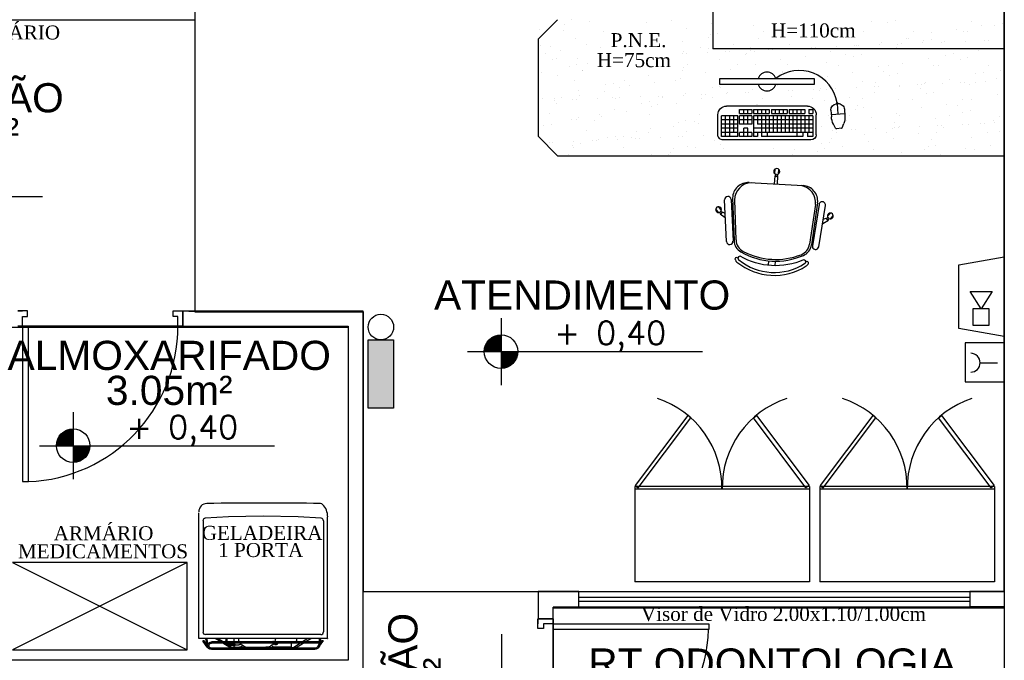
# Model space of a CAD drawing. Header units: millimetres. Extents: x 0 to 1189, y 0 to 841.
# Tile 15 of 58: x 340 to 442, y 523 to 589. Entities that reach past the tile are written whole.
import ezdxf
from ezdxf.enums import TextEntityAlignment as Align

# ---------------------------------------------------------------- set-up
doc = ezdxf.new("R2010")
doc.units = ezdxf.units.MM
doc.header["$LTSCALE"] = 8
doc.linetypes.add('DASHED', pattern=[0.75, 0.5, -0.25])
doc.linetypes.add('DASHED2', pattern=[9.525, 6.35, -3.175])
for name, color, linetype in [('- LAYOUT', 8, 'Continuous'), ('ARQ_ALV_ALT', 8, 'Continuous'), ('ARQ_ALV_DIV', 8, 'Continuous'), ('ARQ_ESQ_PEI', 8, 'Continuous'), ('ARQ_ESQ_POR', 8, 'Continuous'), ('ARQ_LAY_HID', 8, 'Continuous'), ('ARQ_LAY_MOB', 8, 'Continuous'), ('ARQ_PRJ_GER', 8, 'DASHED2'), ('ARQ_SMB_NIV', 8, 'Continuous'), ('ARQ_TXT_AMB', 8, 'Continuous'), ('ARQ_TXT_GER', 8, 'Continuous'), ('INC_EQUIPAMENTOS', 10, 'Continuous'), ('INC_SEGURANÇA', 1, 'Continuous')]:
    doc.layers.add(name, color=color, linetype=linetype)
doc.layers.add('- MOBILIÁRIO', color=8, linetype='Continuous', lineweight=25)
doc.layers.add('ARQ_DEL_AMB', color=8, linetype='Continuous', plot=False)
doc.styles.add('DUTCH', font='dutch.ttf', dxfattribs={"height": 0.16})
doc.styles.add('GRIFFE', font='simplex.shx')
doc.styles.add('Texto Cota', font='arial.ttf')

# ---------------------------------------------------------------- blocks, each defined once
blk = doc.blocks.new('Nivel Duplo')
for p, q in [((0, 0.144), (0, -0.144)), ((-0.144, 0), (0.144, 0)), ((0.072, 0), (0.864, 0))]:
    blk.add_line(p, q)
at = {"const_width": 0.024}
for points in [[(0, 0.06, 0.414214), (-0.06, 0, 0.414214)], [(0, -0.06, 0.414214), (0.06, 0, 0.414214)]]:
    blk.add_lwpolyline(points, format="xyb", dxfattribs=at)
blk.add_circle((0, 0), 0.072)
for points in [[(-0.0481, 0.0001), (0, 0), (-0.048, 0.0061), (-0.0001, 0.0477)], [(-0.0478, 0.0061), (-0.0002, 0.0476), (-0.0478, 0.01), (-0.0063, 0.0483)], [(-0.0478, 0.01), (-0.0063, 0.0483), (-0.0454, 0.017), (-0.0122, 0.047)], [(-0.0454, 0.017), (-0.0122, 0.047), (-0.0405, 0.0263), (-0.0214, 0.0434)], [(-0.0405, 0.0263), (-0.0214, 0.0434), (-0.0329, 0.0359), (-0.0237, 0.0423)], [(0.0481, -0.0001), (0, 0), (0.048, -0.0061), (0.0001, -0.0477)], [(0.0478, -0.0061), (0.0002, -0.0476), (0.0478, -0.01), (0.0063, -0.0483)], [(0.0478, -0.01), (0.0063, -0.0483), (0.0454, -0.017), (0.0122, -0.047)], [(0.0454, -0.017), (0.0122, -0.047), (0.0405, -0.0263), (0.0214, -0.0434)], [(0.0405, -0.0263), (0.0214, -0.0434), (0.0329, -0.0359), (0.0237, -0.0423)]]:
    blk.add_solid(points)
at = {"style": 'GRIFFE'}
blk.add_attdef('COTAREAL', text='', height=0.1, dxfattribs=at).set_placement((0.468, 0), align=Align.BOTTOM_CENTER)
blk.add_attdef('COTAPROJ', text='', height=0.1, dxfattribs=at).set_placement((0.468, -0.0329), align=Align.TOP_CENTER)
blk = doc.blocks.new('AREA')
at = {"style": 'Texto Cota'}
for tag, p in [('AREAS:COMODO', (0, 1.75)), ('AREAS:VALOR', (0, -1.25))]:
    blk.add_attdef(tag, text='', height=2.5, dxfattribs=at).set_placement(p, align=Align.MIDDLE_CENTER)
blk = doc.blocks.new('A$C4880017A')
at = {"layer": 'ARQ_LAY_MOB', "linetype": 'ByBlock'}
for p, q in [((49.93, 33.33), (34.12, 46.46)), ((51.38, 33.36), (34.53, 47.44)), ((15.02, 41.19), (13.36, 42.86)), ((46.22, 43.05), (49.52, 43.71)), ((47.91, 41.51), (49.39, 42.21)), ((49.39, 42.21), (49.41, 42.4)), ((49.51, 43.52), (49.52, 43.71)), ((50.47, 41.94), (52.8, 41.73)), ((50.64, 43.82), (52.96, 43.61)), ((12.54, 38.72), (10.88, 40.38)), ((51.64, 21.8), (31.94, 2.1)), ((20.38, 2.36), (6.3, 19.21)), ((20.38, 2.36), (6.3, 19.21)), ((20.41, 3.81), (7.28, 19.62)), ((20.41, 3.81), (7.28, 19.62)), ((41.26, 11.42), (44.26, 8.41)), ((42.32, 12.48), (45.32, 9.47)), ((10.68, 7.52), (10.03, 4.22)), ((12.23, 5.83), (11.53, 4.35)), ((44.4, 8.55), (44.26, 8.41)), ((44.9, 7.49), (46.55, 5.84)), ((45.32, 9.47), (45.19, 9.34)), ((46.23, 8.82), (47.88, 7.17)), ((9.92, 3.1), (10.12, 0.78)), ((10.22, 4.23), (10.03, 4.22)), ((11.53, 4.35), (11.34, 4.33)), ((11.8, 3.26), (12, 0.94))]:
    blk.add_line(p, q, dxfattribs=at)
blk.add_lwpolyline([(3.3, 27.37, -0.237888), (26.36, 50.44, 0.605717), (26.13, 52.19, 0.122717), (25.52, 52.25, 0.323529), (1.48, 28.21, 0.122717), (1.54, 27.61, 0.605717)], format="xyb", close=True, dxfattribs=at)
for points in [[(51.36, 34.49), (34.61, 48.09)], [(36.68, 50.63), (53.43, 37.03)], [(3.11, 17.06), (16.71, 0.31)], [(19.25, 2.37), (5.65, 19.12)]]:
    blk.add_lwpolyline(points, dxfattribs=at)
for centre in [(49.87, 42.92), (45.09, 8.65), (10.81, 3.87)]:
    blk.add_circle(centre, 0.5, dxfattribs=at)
for centre, radius, start, end in [((30.14, 23.6), 30.52, 99.1238, 170.8762), ((25.7, 51.02), 2.75, 70.1455, 98.4571), ((25.7, 51.02), 1.25, 70.1455, 98.1301), ((26.64, 52.82), 0.782, 254.8109, 90.3255), ((35.65, 49.36), 1.64, 50.9247, 230.9247), ((39.36, 14.38), 36.22, 108.6047, 161.3953), ((39.99, 13.75), 36.22, 110.7361, 159.2639), ((29.65, 41.07), 7, 50.2999, 110.7361), ((30.04, 42.07), 7, 50.1212, 108.6047), ((49.95, 42.92), 0.75, 126.8103, 223.1897), ((51.72, 42.78), 1.5, 187.5463, 163.3666), ((52.4, 35.76), 1.64, 230.9247, 50.9247), ((44.02, 26.71), 8.87, 320.5925, 48.2522), ((45.98, 27.46), 8, 315, 47.5692), ((2.72, 28.04), 2.75, 171.5429, 199.8545), ((0.92, 27.1), 0.782, 179.6745, 15.1891), ((11.67, 23.7), 7, 161.3953, 219.8788), ((12.67, 24.09), 7, 159.2639, 219.7001), ((4.38, 18.09), 1.64, 39.0753, 219.0753), ((45.15, 8.59), 0.75, 86.8103, 183.1897), ((46.39, 7.33), 1.5, 146.6334, 122.4537), ((10.96, 2.02), 1.5, 106.6334, 82.4537), ((10.82, 3.78), 0.75, 46.8103, 143.1897), ((17.98, 1.34), 1.64, 219.0753, 39.0753), ((26.28, 7.76), 8, 222.4308, 315), ((27.03, 9.71), 8.87, 221.7478, 309.4075)]:
    blk.add_arc(centre, radius, start, end, dxfattribs=at)
blk = doc.blocks.new('PC')
at = {"layer": 'ARQ_LAY_MOB', "ltscale": 1.2}
for p, q in [((-0.2701, 0.1579), (-0.2701, 0.1222)), ((0.2701, 0.1579), (-0.2701, 0.1579)), ((-0.2701, 0.1222), (0.2701, 0.1222)), ((0.2701, 0.1222), (0.2701, 0.1579))]:
    blk.add_line(p, q, dxfattribs=at)
at = {"layer": 'ARQ_LAY_MOB'}
for p, q in [((-0.4015, 0.0135), (-0.4058, -0.0465)), ((-0.4051, 0.0137), (-0.405, 0.0157)), ((-0.4051, 0.0137), (-0.4051, 0.0137)), ((-0.398, 0.0132), (-0.4051, 0.0137)), ((-0.4018, 0.0185), (-0.4006, 0.0184)), ((-0.398, 0.0132), (-0.3979, 0.0152)), ((-0.398, 0.0132), (-0.398, 0.0132)), ((-0.2312, 0), (0.2312, 0)), ((-0.4425, -0.0187), (-0.4452, -0.0574)), ((-0.3673, -0.0492), (-0.4443, -0.0438)), ((-0.3655, -0.0241), (-0.3682, -0.0628)), ((-0.2812, -0.1644), (-0.2812, -0.05)), ((-0.2387, -0.02), (-0.2612, -0.02)), ((-0.2612, -0.02), (-0.2612, -0.0437)), ((-0.2387, -0.0437), (-0.2612, -0.0437)), ((-0.2612, -0.0556), (0.0772, -0.0556)), ((-0.2612, -0.0556), (-0.2612, -0.1744)), ((-0.2387, -0.02), (-0.2387, -0.0437)), ((-0.2387, -0.0556), (-0.2387, -0.1506)), ((-0.1259, -0.02), (-0.2161, -0.02)), ((-0.2161, -0.02), (-0.2161, -0.0437)), ((-0.1259, -0.0437), (-0.2161, -0.0437)), ((-0.2161, -0.0556), (-0.2161, -0.1496)), ((-0.1935, -0.02), (-0.1935, -0.0437)), ((-0.1935, -0.0556), (-0.1935, -0.1506)), ((-0.171, -0.02), (-0.171, -0.0437)), ((-0.171, -0.0556), (-0.171, -0.1744)), ((-0.1484, -0.02), (-0.1484, -0.0437)), ((-0.1484, -0.0556), (-0.1484, -0.1506)), ((-0.1259, -0.02), (-0.1259, -0.0437)), ((-0.1259, -0.0556), (-0.1259, -0.1506)), ((-0.115, -0.02), (-0.115, -0.0437)), ((-0.0248, -0.02), (-0.115, -0.02)), ((-0.0248, -0.0437), (-0.115, -0.0437)), ((-0.1033, -0.0556), (-0.1033, -0.1506)), ((-0.0924, -0.02), (-0.0924, -0.0437)), ((-0.0807, -0.0556), (-0.0807, -0.1506)), ((-0.0699, -0.02), (-0.0699, -0.0437)), ((-0.0582, -0.0556), (-0.0582, -0.1506)), ((-0.0473, -0.02), (-0.0473, -0.0437)), ((-0.0356, -0.0556), (-0.0356, -0.1506)), ((-0.0248, -0.02), (-0.0248, -0.0437)), ((0.0772, -0.02), (-0.0131, -0.02)), ((-0.0131, -0.02), (-0.0131, -0.0437)), ((0.0772, -0.0437), (-0.0131, -0.0437)), ((-0.0131, -0.0556), (-0.0131, -0.1506)), ((0.0095, -0.02), (0.0095, -0.0437)), ((0.0095, -0.0556), (0.0095, -0.1506)), ((0.0321, -0.02), (0.0321, -0.0437)), ((0.0321, -0.0556), (0.0321, -0.1744)), ((0.0546, -0.02), (0.0546, -0.0437)), ((0.0546, -0.0556), (0.0546, -0.1031)), ((0.0772, -0.02), (0.0772, -0.0437)), ((0.0772, -0.0556), (0.0772, -0.1744)), ((0.1573, -0.02), (0.0861, -0.02)), ((0.0861, -0.02), (0.0861, -0.0437)), ((0.1573, -0.0437), (0.0861, -0.0437)), ((0.0861, -0.0556), (0.1573, -0.0556)), ((0.0861, -0.0556), (0.0861, -0.1031)), ((0.1098, -0.0437), (0.1098, -0.02)), ((0.1098, -0.1031), (0.1098, -0.0556)), ((0.1336, -0.0437), (0.1336, -0.02)), ((0.1336, -0.1031), (0.1336, -0.0556)), ((0.1573, -0.0437), (0.1573, -0.02)), ((0.1573, -0.1031), (0.1573, -0.0556)), ((0.1662, -0.1744), (0.1662, -0.0556)), ((0.1662, -0.0556), (0.2612, -0.0556)), ((0.19, -0.1506), (0.19, -0.0556)), ((0.2137, -0.1744), (0.2137, -0.0556)), ((0.2375, -0.1744), (0.2375, -0.0556)), ((0.2612, -0.1744), (0.2612, -0.0556)), ((0.2812, -0.1644), (0.2812, -0.05)), ((-0.43, -0.1241), (-0.4393, -0.0991)), ((-0.3926, -0.1267), (-0.38, -0.1033)), ((-0.2612, -0.0794), (0.0772, -0.0794)), ((-0.2612, -0.1031), (0.0546, -0.1031)), ((0.0861, -0.0794), (0.1573, -0.0794)), ((0.0861, -0.1031), (0.1573, -0.1031)), ((0.1662, -0.0794), (0.2612, -0.0794)), ((0.1662, -0.1031), (0.2612, -0.1031)), ((-0.4258, -0.1276), (-0.3974, -0.1296)), ((-0.2612, -0.1269), (0.0772, -0.1269)), ((-0.2612, -0.1506), (0.0772, -0.1506)), ((-0.2321, -0.1506), (-0.2321, -0.1744)), ((-0.2054, -0.1506), (-0.2054, -0.1744)), ((0, -0.1506), (0, -0.1744)), ((0.0546, -0.1506), (0.0546, -0.1744)), ((0.0861, -0.1506), (0.1573, -0.1506)), ((0.0861, -0.1506), (0.0861, -0.1744)), ((0.1098, -0.1744), (0.1098, -0.1269)), ((0.1098, -0.1269), (0.1336, -0.1269)), ((0.1336, -0.1744), (0.1336, -0.1269)), ((0.1573, -0.1744), (0.1573, -0.1506)), ((0.1662, -0.1269), (0.2612, -0.1269)), ((0.1662, -0.1506), (0.2612, -0.1506)), ((-0.2612, -0.1744), (-0.2321, -0.1744)), ((-0.2512, -0.1944), (0.2512, -0.1944)), ((-0.2054, -0.1744), (0, -0.1744)), ((0, -0.1744), (0.0321, -0.1744)), ((0.0546, -0.1744), (0.0772, -0.1744)), ((0.0861, -0.1744), (0.1573, -0.1744)), ((0.1662, -0.1744), (0.2612, -0.1744))]:
    blk.add_line(p, q, dxfattribs=at)
for centre, radius, start, end in [((-0.4076, -0.0212), 0.035, 85.9686, 175.9686), ((-0.402, 0.0155), 0.003, 85.9686, 175.9686), ((-0.4008, 0.0154), 0.003, 355.9686, 85.9686), ((-0.4004, -0.0217), 0.035, 355.9686, 85.9686), ((-0.2312, -0.05), 0.05, 90, 180), ((0.2312, -0.05), 0.05, 0, 90), ((-0.3455, -0.0644), 0.1, 175.9686, 200.3061), ((-0.468, -0.0558), 0.1, 331.631, 355.9686), ((-0.2512, -0.1644), 0.03, 180, 270), ((0.2512, -0.1644), 0.03, 270, 0)]:
    blk.add_arc(centre, radius, start, end, dxfattribs=at)
at = {"layer": 'ARQ_LAY_MOB', "extrusion": (1.28844e-12, 1.5134e-09, -1)}
blk.add_ellipse((-0.1843, -0.0154), major_axis=(-0.1548, 0.1548), ratio=1, start_param=5.652686, end_param=7.726711, dxfattribs=at)
at = {"layer": 'ARQ_LAY_MOB', "ltscale": 1.2, "extrusion": (1.28833e-12, 1.5134e-09, -1)}
for start_param, end_param in [(5.837352, 8.29981), (2.69576, 5.158217)]:
    blk.add_ellipse((0, 0.14), major_axis=(-0.0378, 0.0378), ratio=1, start_param=start_param, end_param=end_param, dxfattribs=at)
at = {"layer": 'ARQ_LAY_MOB', "extrusion": (1.28458e-12, 1.5134e-09, -1)}
for centre, start_param, end_param in [((-0.4254, -0.1229), 2.426556, 3.676516), ((-0.397, -0.1249), 1.176597, 2.426556)]:
    blk.add_ellipse(centre, major_axis=(0.00336, 0.00336), ratio=1, start_param=start_param, end_param=end_param, dxfattribs=at)
blk = doc.blocks.new('BOTOEIRA')
at = {"layer": 'INC_EQUIPAMENTOS'}
blk.add_line((0.0981, 0.1241), (0.0981, 0.0354), dxfattribs=at)
blk.add_lwpolyline([(0, 0), (0.2007, 0), (0.2007, 0.2007), (0, 0.2007)], close=True, dxfattribs=at)
blk.add_arc((0.0981, 0.1728), 0.0487, 180, 0, dxfattribs=at)
blk = doc.blocks.new('ILUMINAÇÃO DE EMERGÊNCIA')
at = {"layer": 'INC_EQUIPAMENTOS'}
blk.add_hatch(color=256, dxfattribs=at).paths.add_polyline_path([(0, 0), (0, 0.1316), (0.351, 0.1316), (0.351, 0)])
blk.add_lwpolyline([(0, 0.1316), (0.351, 0.1316), (0.351, 0), (0, 0)], close=True, dxfattribs=at)
blk.add_circle((0.4168, 0.0658), 0.0658, dxfattribs=at)

msp = doc.modelspace()

# ---------------------------------------------------------------- linework, layer by layer
at = {"layer": '- LAYOUT', "linetype": 'Continuous'}
for p, q in [((396.48, 588.46), (396.48, 588.46)), ((397.18, 588.89), (397.18, 588.89)), ((399.05, 588.76), (399.05, 588.76)), ((404.94, 588.64), (404.94, 588.64)), ((407.49, 588.84), (407.49, 588.84)), ((411.66, 588.48), (411.66, 588.48)), ((415.95, 588.33), (415.95, 588.33)), ((428.12, 588.74), (428.12, 588.74)), ((429.77, 588.65), (429.77, 588.65)), ((430.56, 588.82), (430.56, 588.82)), ((438.44, 588.69), (438.44, 588.69)), ((439.46, 588.34), (439.46, 588.34)), ((440.79, 588.34), (440.79, 588.34)), ((441.57, 588.51), (441.57, 588.51)), ((393.88, 587.87), (393.88, 587.87)), ((396.38, 587.85), (396.38, 587.85)), ((400.49, 587.65), (400.49, 587.65)), ((409.07, 588.01), (409.07, 588.01)), ((411.33, 587.09), (411.33, 587.09)), ((411.5, 587.34), (411.5, 587.34)), ((411.84, 587.76), (411.84, 587.76)), ((412.28, 587.52), (412.28, 587.52)), ((417.01, 587.75), (417.01, 587.75)), ((427.33, 587.7), (427.33, 587.7)), ((432.47, 587.66), (432.47, 587.66)), ((434.3, 587.57), (434.3, 587.57)), ((436.87, 587.88), (436.87, 587.88)), ((437.64, 587.65), (437.64, 587.65)), ((437.97, 587.71), (437.97, 587.71)), ((394.01, 586.22), (394.01, 586.22)), ((395.05, 586.11), (395.05, 586.11)), ((397.68, 587.03), (397.68, 587.03)), ((398.74, 586.35), (398.74, 586.35)), ((400.22, 586.1), (400.22, 586.1)), ((408.69, 586.72), (408.69, 586.72)), ((413.91, 586.37), (413.91, 586.37)), ((416.52, 586.96), (416.52, 586.96)), ((419.7, 586.41), (419.7, 586.41)), ((424.51, 586.13), (424.51, 586.13)), ((426.39, 586.21), (426.39, 586.21)), ((426.53, 586.21), (426.53, 586.21)), ((426.79, 586.23), (426.79, 586.23)), ((428.95, 586.32), (428.95, 586.32)), ((429.1, 586.52), (429.1, 586.52)), ((430.71, 586.1), (430.71, 586.1)), ((430.84, 586.41), (430.84, 586.41)), ((431.24, 586.42), (431.24, 586.42)), ((431.69, 586.98), (431.69, 586.98)), ((431.96, 586.99), (431.96, 586.99)), ((433.39, 586.52), (433.39, 586.52)), ((433.52, 586.73), (433.52, 586.73)), ((434.3, 586.9), (434.3, 586.9)), ((435.28, 586.6), (435.28, 586.6)), ((435.68, 586.62), (435.68, 586.62)), ((437.84, 586.71), (437.84, 586.71)), ((439.72, 586.8), (439.72, 586.8)), ((440.12, 586.81), (440.12, 586.81)), ((441.71, 586.24), (441.71, 586.24)), ((394.54, 585.45), (394.54, 585.45)), ((396.13, 585.76), (396.13, 585.76)), ((408.62, 585.44), (408.62, 585.44)), ((408.75, 585.6), (408.75, 585.6)), ((409.02, 585.45), (409.02, 585.45)), ((410.53, 586.05), (410.53, 586.05)), ((411.18, 585.55), (411.18, 585.55)), ((411.32, 585.91), (411.32, 585.91)), ((413.06, 585.63), (413.06, 585.63)), ((413.46, 585.65), (413.46, 585.65)), ((415.17, 585.34), (415.17, 585.34)), ((415.25, 585.42), (415.25, 585.42)), ((415.62, 585.74), (415.62, 585.74)), ((415.68, 586.01), (415.68, 586.01)), ((416.03, 585.6), (416.03, 585.6)), ((417.51, 585.83), (417.51, 585.83)), ((417.91, 585.84), (417.91, 585.84)), ((420.06, 585.94), (420.06, 585.94)), ((420.85, 586), (420.85, 586)), ((421.34, 585.16), (421.34, 585.16)), ((421.95, 586.02), (421.95, 586.02)), ((422.35, 586.04), (422.35, 586.04)), ((423.93, 585.63), (423.93, 585.63)), ((425.48, 585.29), (425.48, 585.29)), ((425.99, 585.96), (425.99, 585.96)), ((426.26, 585.12), (426.26, 585.12)), ((427.04, 585.29), (427.04, 585.29)), ((431.16, 585.95), (431.16, 585.95)), ((435.79, 585.24), (435.79, 585.24)), ((436.31, 585.91), (436.31, 585.91)), ((436.55, 585.46), (436.55, 585.46)), ((439.12, 585.77), (439.12, 585.77)), ((441.48, 585.9), (441.48, 585.9)), ((441.72, 585.79), (441.72, 585.79)), ((395.29, 584.86), (395.29, 584.86)), ((395.69, 584.87), (395.69, 584.87)), ((396.97, 584.12), (396.97, 584.12)), ((397.75, 584.3), (397.75, 584.3)), ((397.84, 584.97), (397.84, 584.97)), ((398.88, 584.37), (398.88, 584.37)), ((409.2, 584.31), (409.2, 584.31)), ((412.44, 584.8), (412.44, 584.8)), ((414.37, 584.3), (414.37, 584.3)), ((416.16, 584.27), (416.16, 584.27)), ((418.77, 584.85), (418.77, 584.85)), ((419.51, 584.26), (419.51, 584.26)), ((423.45, 584.49), (423.45, 584.49)), ((424.68, 584.25), (424.68, 584.25)), ((428.79, 584.1), (428.79, 584.1)), ((429.83, 584.21), (429.83, 584.21)), ((431.35, 584.41), (431.35, 584.41)), ((433.94, 584.88), (433.94, 584.88)), ((434.46, 584.18), (434.46, 584.18)), ((435, 584.2), (435, 584.2)), ((437.27, 584.81), (437.27, 584.81)), ((438.05, 584.98), (438.05, 584.98)), ((440.14, 584.16), (440.14, 584.16)), ((394.16, 583.5), (394.16, 583.5)), ((395.79, 583.19), (395.79, 583.19)), ((398.37, 583.7), (398.37, 583.7)), ((398.38, 583.65), (398.38, 583.65)), ((405.17, 583.19), (405.17, 583.19)), ((408.69, 583.65), (408.69, 583.65)), ((408.76, 583.99), (408.76, 583.99)), ((411, 583.49), (411, 583.49)), ((413.57, 583.8), (413.57, 583.8)), ((418.99, 583.51), (418.99, 583.51)), ((419, 583.6), (419, 583.6)), ((419.78, 583.68), (419.78, 583.68)), ((423.59, 583.05), (423.59, 583.05)), ((426.18, 583.52), (426.18, 583.52)), ((429.31, 583.54), (429.31, 583.54)), ((430, 583.2), (430, 583.2)), ((430.79, 583.37), (430.79, 583.37)), ((438.8, 583.36), (438.8, 583.36)), ((439.63, 583.49), (439.63, 583.49)), ((441.37, 583.66), (441.37, 583.66)), ((397.57, 582.66), (397.57, 582.66)), ((400.72, 582.2), (400.72, 582.2)), ((401.5, 582.38), (401.5, 582.38)), ((402.72, 582.62), (402.72, 582.62)), ((403.24, 582.13), (403.24, 582.13)), ((405.81, 582.44), (405.81, 582.44)), ((407.89, 582.61), (407.89, 582.61)), ((408.4, 582.91), (408.4, 582.91)), ((412.51, 582.07), (412.51, 582.07)), ((416.18, 582.88), (416.18, 582.88)), ((418.41, 582.16), (418.41, 582.16)), ((423.35, 582.51), (423.35, 582.51)), ((427.19, 582.57), (427.19, 582.57)), ((428.43, 582.01), (428.43, 582.01)), ((428.52, 582.5), (428.52, 582.5)), ((428.83, 582.03), (428.83, 582.03)), ((430.99, 582.12), (430.99, 582.12)), ((432.87, 582.21), (432.87, 582.21)), ((433.27, 582.22), (433.27, 582.22)), ((433.61, 582.3), (433.61, 582.3)), ((433.66, 582.46), (433.66, 582.46)), ((435.43, 582.32), (435.43, 582.32)), ((436.2, 582.77), (436.2, 582.77)), ((437.32, 582.4), (437.32, 582.4)), ((437.72, 582.42), (437.72, 582.42)), ((438.2, 582.26), (438.2, 582.26)), ((438.83, 582.45), (438.83, 582.45)), ((439.87, 582.51), (439.87, 582.51)), ((441.02, 582.89), (441.02, 582.89)), ((441.76, 582.6), (441.76, 582.6)), ((397.91, 581.58), (397.91, 581.58)), ((398.04, 581.08), (398.04, 581.08)), ((400.63, 581.55), (400.63, 581.55)), ((402.21, 581.95), (402.21, 581.95)), ((406.21, 581.04), (406.21, 581.04)), ((406.61, 581.06), (406.61, 581.06)), ((408.77, 581.15), (408.77, 581.15)), ((408.92, 581.27), (408.92, 581.27)), ((410.65, 581.24), (410.65, 581.24)), ((411.05, 581.25), (411.05, 581.25)), ((411.73, 581.89), (411.73, 581.89)), ((412.52, 581.9), (412.52, 581.9)), ((413.21, 581.35), (413.21, 581.35)), ((413.25, 581.39), (413.25, 581.39)), ((415.1, 581.43), (415.1, 581.43)), ((415.5, 581.45), (415.5, 581.45)), ((415.82, 581.69), (415.82, 581.69)), ((417.66, 581.54), (417.66, 581.54)), ((419.54, 581.63), (419.54, 581.63)), ((419.94, 581.64), (419.94, 581.64)), ((422.1, 581.74), (422.1, 581.74)), ((422.74, 581.59), (422.74, 581.59)), ((422.84, 581.85), (422.84, 581.85)), ((423.52, 581.76), (423.52, 581.76)), ((423.99, 581.82), (423.99, 581.82)), ((424.38, 581.84), (424.38, 581.84)), ((426.54, 581.93), (426.54, 581.93)), ((428.43, 581.41), (428.43, 581.41)), ((431.04, 582), (431.04, 582)), ((433.15, 581.8), (433.15, 581.8)), ((433.75, 581.28), (433.75, 581.28)), ((434.53, 581.45), (434.53, 581.45)), ((441.05, 581.25), (441.05, 581.25)), ((394.24, 580.77), (394.24, 580.77)), ((395.44, 580.57), (395.44, 580.57)), ((395.47, 580.77), (395.47, 580.77)), ((395.73, 580.25), (395.73, 580.25)), ((396.24, 580.92), (396.24, 580.92)), ((397.32, 580.66), (397.32, 580.66)), ((397.72, 580.67), (397.72, 580.67)), ((399.88, 580.77), (399.88, 580.77)), ((401.41, 580.91), (401.41, 580.91)), ((401.77, 580.85), (401.77, 580.85)), ((402.17, 580.87), (402.17, 580.87)), ((404.32, 580.96), (404.32, 580.96)), ((404.47, 580.28), (404.47, 580.28)), ((405.25, 580.46), (405.25, 580.46)), ((405.49, 580.03), (405.49, 580.03)), ((406.04, 580.2), (406.04, 580.2)), ((406.55, 580.87), (406.55, 580.87)), ((408.06, 580.33), (408.06, 580.33)), ((410.65, 580.8), (410.65, 580.8)), ((411.72, 580.86), (411.72, 580.86)), ((416.26, 580.15), (416.26, 580.15)), ((416.36, 580.15), (416.36, 580.15)), ((416.87, 580.82), (416.87, 580.82)), ((419.93, 580.96), (419.93, 580.96)), ((420.66, 580.05), (420.66, 580.05)), ((422.04, 580.81), (422.04, 580.81)), ((423.27, 580.64), (423.27, 580.64)), ((425.84, 580.94), (425.84, 580.94)), ((426.67, 580.1), (426.67, 580.1)), ((427.18, 580.76), (427.18, 580.76)), ((430.94, 580.65), (430.94, 580.65)), ((432.35, 580.75), (432.35, 580.75)), ((435.86, 580.19), (435.86, 580.19)), ((436.98, 580.05), (436.98, 580.05)), ((437.5, 580.71), (437.5, 580.71)), ((438.45, 580.66), (438.45, 580.66)), ((394.93, 579.21), (394.93, 579.21)), ((400.07, 579.17), (400.07, 579.17)), ((400.29, 578.97), (400.29, 578.97)), ((401.66, 579.66), (401.66, 579.66)), ((402.88, 579.44), (402.88, 579.44)), ((405.24, 579.16), (405.24, 579.16)), ((410.39, 579.12), (410.39, 579.12)), ((415.51, 579.28), (415.51, 579.28)), ((418.07, 579.58), (418.07, 579.58)), ((423.68, 579.04), (423.68, 579.04)), ((425.87, 579.06), (425.87, 579.06)), ((426.49, 579.67), (426.49, 579.67)), ((427.27, 579.84), (427.27, 579.84)), ((430.68, 579.3), (430.68, 579.3)), ((431.02, 579.02), (431.02, 579.02)), ((433.29, 579.89), (433.29, 579.89)), ((436.19, 579.01), (436.19, 579.01)), ((437.5, 579.36), (437.5, 579.36)), ((438.28, 579.53), (438.28, 579.53)), ((441.33, 578.96), (441.33, 578.96)), ((394.39, 578.05), (394.39, 578.05)), ((395.12, 578.08), (395.12, 578.08)), ((397.2, 578.67), (397.2, 578.67)), ((397.72, 578.67), (397.72, 578.67)), ((397.98, 578.85), (397.98, 578.85)), ((399.56, 578.5), (399.56, 578.5)), ((408.21, 578.37), (408.21, 578.37)), ((408.99, 578.54), (408.99, 578.54)), ((409.88, 578.45), (409.88, 578.45)), ((410.31, 578.22), (410.31, 578.22)), ((419.22, 578.06), (419.22, 578.06)), ((420.01, 578.23), (420.01, 578.23)), ((420.19, 578.4), (420.19, 578.4)), ((425.52, 578.53), (425.52, 578.53)), ((428.09, 578.83), (428.09, 578.83)), ((430.51, 578.35), (430.51, 578.35)), ((434.69, 578.73), (434.69, 578.73)), ((434.91, 578.01), (434.91, 578.01)), ((435.31, 578.02), (435.31, 578.02)), ((437.47, 578.12), (437.47, 578.12)), ((438.11, 578.08), (438.11, 578.08)), ((439.35, 578.2), (439.35, 578.2)), ((439.75, 578.22), (439.75, 578.22)), ((440.7, 578.55), (440.7, 578.55)), ((440.82, 578.3), (440.82, 578.3)), ((398.76, 577.46), (398.76, 577.46)), ((403.91, 577.42), (403.91, 577.42)), ((405.13, 577.33), (405.13, 577.33)), ((405.4, 577.74), (405.4, 577.74)), ((407.74, 577.92), (407.74, 577.92)), ((409.08, 577.41), (409.08, 577.41)), ((410.8, 576.95), (410.8, 576.95)), ((422.92, 577.94), (422.92, 577.94)), ((424.13, 577.54), (424.13, 577.54)), ((424.54, 577.32), (424.54, 577.32)), ((426.02, 577.62), (426.02, 577.62)), ((426.42, 577.64), (426.42, 577.64)), ((427.42, 577.12), (427.42, 577.12)), ((428.58, 577.73), (428.58, 577.73)), ((429.71, 577.31), (429.71, 577.31)), ((430.23, 577.75), (430.23, 577.75)), ((430.46, 577.81), (430.46, 577.81)), ((430.86, 577.83), (430.86, 577.83)), ((431.02, 577.92), (431.02, 577.92)), ((432.93, 577.19), (432.93, 577.19)), ((433.02, 577.92), (433.02, 577.92)), ((434.85, 577.27), (434.85, 577.27)), ((435.54, 577.78), (435.54, 577.78)), ((440.02, 577.26), (440.02, 577.26)), ((441.25, 577.44), (441.25, 577.44)), ((394.91, 576.26), (394.91, 576.26)), ((395.31, 576.28), (395.31, 576.28)), ((397.37, 575.97), (397.37, 575.97)), ((397.47, 576.37), (397.47, 576.37)), ((398.14, 576.13), (398.14, 576.13)), ((399.36, 576.46), (399.36, 576.46)), ((399.76, 576.47), (399.76, 576.47)), ((399.97, 576.56), (399.97, 576.56)), ((400.95, 576.76), (400.95, 576.76)), ((401.73, 576.93), (401.73, 576.93)), ((401.92, 576.57), (401.92, 576.57)), ((402.54, 576.86), (402.54, 576.86)), ((403.4, 576.75), (403.4, 576.75)), ((403.8, 576.65), (403.8, 576.65)), ((404.2, 576.67), (404.2, 576.67)), ((406.36, 576.76), (406.36, 576.76)), ((408.25, 576.84), (408.25, 576.84)), ((408.65, 576.86), (408.65, 576.86)), ((411.96, 576.45), (411.96, 576.45)), ((412.56, 576.11), (412.56, 576.11)), ((422.97, 576.14), (422.97, 576.14)), ((423.75, 576.31), (423.75, 576.31)), ((424.03, 576.65), (424.03, 576.65)), ((427.77, 576.42), (427.77, 576.42)), ((430.34, 576.72), (430.34, 576.72)), ((434.34, 576.6), (434.34, 576.6)), ((434.76, 576), (434.76, 576)), ((438.43, 576.81), (438.43, 576.81)), ((440.36, 575.97), (440.36, 575.97)), ((396.92, 575.06), (396.92, 575.06)), ((397.43, 575.72), (397.43, 575.72)), ((402.6, 575.71), (402.6, 575.71)), ((405.48, 575.01), (405.48, 575.01)), ((407.23, 575.01), (407.23, 575.01)), ((407.39, 575.22), (407.39, 575.22)), ((407.74, 575.67), (407.74, 575.67)), ((409.15, 575.82), (409.15, 575.82)), ((409.99, 575.81), (409.99, 575.81)), ((412.91, 575.66), (412.91, 575.66)), ((417.55, 574.95), (417.55, 574.95)), ((418.06, 575.62), (418.06, 575.62)), ((420.01, 575.06), (420.01, 575.06)), ((420.16, 575.51), (420.16, 575.51)), ((422.58, 575.36), (422.58, 575.36)), ((423.23, 575.61), (423.23, 575.61)), ((425.17, 575.83), (425.17, 575.83)), ((428.37, 575.57), (428.37, 575.57)), ((431.17, 575.2), (431.17, 575.2)), ((433.54, 575.56), (433.54, 575.56)), ((433.98, 575.83), (433.98, 575.83)), ((435.18, 575.08), (435.18, 575.08)), ((437.79, 575.67), (437.79, 575.67)), ((438.69, 575.52), (438.69, 575.52))]:
    msp.add_line(p, q, dxfattribs=at)
at = {"layer": '- LAYOUT'}
for p, q in [((339.65, 533.04), (357.65, 524.04)), ((357.65, 533.04), (339.65, 524.04)), ((357.65, 533.04), (339.65, 533.04)), ((357.65, 524.04), (357.65, 533.04)), ((339.65, 524.04), (357.65, 524.04))]:
    msp.add_line(p, q, dxfattribs=at)
at = {"layer": 'ARQ_ALV_ALT'}
msp.add_line((441.79, 682.15), (441.79, 481.23), dxfattribs=at)
at = {"layer": 'ARQ_ALV_DIV'}
for p, q in [((358.06, 558.91), (357.2, 558.91)), ((357.2, 557.36), (357.2, 558.91)), ((375.77, 558.91), (358.06, 558.91)), ((375.77, 509.88), (375.77, 558.91)), ((357.2, 557.36), (374.21, 557.36)), ((374.21, 557.36), (374.21, 522.99)), ((397.98, 530.05), (393.78, 530.05)), ((393.78, 530.05), (393.78, 527.23)), ((397.98, 528.46), (397.98, 530.06)), ((441.79, 530.06), (438.23, 530.06)), ((438.23, 530.06), (438.23, 528.46)), ((397.98, 528.45), (395.33, 528.45)), ((395.33, 527.23), (395.33, 528.45)), ((441.79, 528.46), (438.23, 528.46)), ((395.33, 527.23), (393.78, 527.23)), ((374.21, 522.99), (338.65, 522.99))]:
    msp.add_line(p, q, dxfattribs=at)
at = {"layer": 'ARQ_DEL_AMB'}
for p, q in [((441.79, 530.06), (441.79, 682.15)), ((358.45, 600.47), (358.45, 558.83)), ((301.03, 588.91), (358.45, 588.91)), ((358.45, 588.91), (358.45, 558.83)), ((358.45, 558.83), (357.2, 558.91)), ((357.2, 558.91), (357.2, 557.36)), ((358.45, 558.83), (375.77, 558.83)), ((375.77, 558.83), (375.77, 558.83)), ((375.77, 558.83), (375.77, 530.05)), ((338.65, 557.27), (374.21, 557.27)), ((357.2, 557.36), (340.2, 557.36)), ((374.21, 557.27), (374.21, 522.99)), ((375.74, 478.32), (375.77, 530.05)), ((375.77, 530.05), (395.79, 530.06)), ((375.77, 530.05), (393.78, 530.05)), ((393.78, 530.05), (393.78, 527.23)), ((395.79, 530.06), (441.79, 530.06)), ((395.33, 528.37), (441.79, 528.38)), ((395.33, 507.01), (395.33, 528.37)), ((441.79, 528.38), (441.79, 481.15)), ((393.78, 527.23), (395.33, 527.23)), ((395.33, 527.23), (395.33, 510.23)), ((374.21, 522.99), (338.65, 522.99))]:
    msp.add_line(p, q, dxfattribs=at)
at = {"layer": 'ARQ_ESQ_PEI'}
for p, q in [((397.98, 530.06), (438.23, 530.06)), ((397.98, 529.46), (438.23, 529.46)), ((397.98, 529.06), (438.23, 529.06)), ((397.98, 528.46), (438.23, 528.46))]:
    msp.add_line(p, q, dxfattribs=at)
at = {"layer": 'ARQ_ESQ_POR'}
for p, q in [((340.2, 558.96), (340.7, 558.96)), ((341.2, 558.96), (340.2, 558.96)), ((341.2, 558.36), (341.2, 558.96)), ((356.2, 558.36), (356.2, 558.96)), ((356.2, 558.96), (357.2, 558.96)), ((357.2, 557.36), (357.2, 558.96)), ((357.2, 558.96), (357.2, 557.36)), ((340.7, 557.36), (340.7, 558.36)), ((340.7, 558.36), (341.2, 558.36)), ((356.7, 558.36), (356.2, 558.36)), ((356.7, 557.36), (356.7, 558.36)), ((340.2, 557.36), (340.7, 557.36)), ((340.7, 557.36), (340.7, 541.36)), ((341.3, 557.36), (340.7, 557.36)), ((341.3, 541.36), (341.3, 557.36)), ((357.2, 557.36), (356.7, 557.36)), ((340.7, 541.36), (341.3, 541.36)), ((395.35, 527.23), (393.75, 527.23)), ((393.75, 527.23), (393.75, 526.73)), ((393.75, 526.23), (393.75, 527.23)), ((393.75, 527.23), (395.35, 527.23)), ((395.35, 526.73), (394.35, 526.73)), ((394.35, 526.73), (394.35, 526.23)), ((395.35, 527.23), (395.35, 526.73)), ((395.35, 526.73), (411.35, 526.73)), ((395.35, 526.13), (395.35, 526.73)), ((411.35, 526.73), (411.35, 526.13)), ((394.35, 526.23), (393.75, 526.23)), ((411.35, 526.13), (395.35, 526.13))]:
    msp.add_line(p, q, dxfattribs=at)
at = {"layer": 'ARQ_LAY_HID'}
for p, q in [((411.79, 591.91), (411.79, 585.91)), ((393.79, 586.91), (395.79, 588.91)), ((393.79, 586.91), (393.79, 576.91)), ((441.79, 585.91), (411.79, 585.91)), ((393.79, 576.91), (395.79, 574.91)), ((395.79, 574.91), (441.79, 574.91))]:
    msp.add_line(p, q, dxfattribs=at)
at = {"layer": 'ARQ_LAY_MOB', "ltscale": 10}
for p, q in [((403.73, 540.86), (403.73, 531.06)), ((421.73, 540.86), (403.73, 540.86)), ((421.73, 540.58), (403.73, 540.58)), ((421.73, 540.86), (421.73, 531.06)), ((421.73, 540.86), (421.73, 531.06)), ((422.79, 540.86), (422.79, 531.06)), ((440.79, 540.86), (422.79, 540.86)), ((440.79, 540.58), (422.79, 540.58)), ((440.79, 540.86), (440.79, 531.06)), ((440.79, 540.86), (440.79, 531.06)), ((421.73, 531.06), (403.73, 531.06)), ((440.79, 531.06), (422.79, 531.06))]:
    msp.add_line(p, q, dxfattribs=at)
at = {"layer": 'ARQ_LAY_MOB'}
for p, q in [((358.85, 538.11), (358.85, 538.15)), ((358.85, 538.11), (358.85, 538.12)), ((358.85, 537.46), (358.85, 538.11)), ((358.85, 538.11), (358.85, 538.11)), ((361.9, 537.74), (359.51, 537.59)), ((365.48, 537.8), (361.9, 537.74)), ((369.07, 537.74), (365.48, 537.8)), ((371.45, 537.59), (369.07, 537.74)), ((372.11, 537.46), (372.11, 537.73)), ((372.11, 525.26), (372.11, 537.46)), ((359.28, 537.34), (359.28, 537.33)), ((359.28, 537.33), (359.28, 537.33)), ((359.76, 524.48), (359.76, 524.46)), ((360.14, 524.85), (360.16, 524.86)), ((361.74, 524.98), (361.74, 524.89)), ((361.74, 524.89), (361.75, 524.86)), ((366.7, 524.67), (366.6, 524.7)), ((366.72, 525.12), (366.71, 525.1)), ((366.73, 525.14), (366.72, 525.12)), ((366.74, 525.22), (366.73, 525.17)), ((366.73, 525.19), (366.73, 525.19)), ((366.73, 525.17), (366.73, 525.14)), ((371.13, 524.22), (371.07, 524.17)), ((371.18, 524.27), (371.13, 524.22)), ((371.23, 524.32), (371.18, 524.27)), ((371.28, 524.42), (371.23, 524.32)), ((371.27, 524.39), (371.27, 524.39)), ((371.28, 524.42), (371.63, 524.92)), ((370.86, 524.1), (370.78, 524.1)), ((370.93, 524.12), (370.86, 524.1)), ((371, 524.14), (370.93, 524.12)), ((371.07, 524.17), (371, 524.14))]:
    msp.add_line(p, q, dxfattribs=at)
for points in [[(409.19, 548.17), (403.77, 540.98), (404.09, 540.74), (409.51, 547.93)], [(416.27, 548.17), (421.69, 540.98), (421.37, 540.74), (415.95, 547.93)], [(428.25, 548.17), (422.84, 540.98), (423.15, 540.74), (428.57, 547.93)], [(435.34, 548.17), (440.75, 540.98), (440.44, 540.74), (435.02, 547.93)]]:
    msp.add_lwpolyline(points, close=True, dxfattribs=at)
for points in [[(358.85, 525.26), (358.85, 537.46)], [(359.28, 537.33), (359.28, 525.89)], [(371.69, 537.33), (371.69, 525.89)], [(358.89, 525.22), (358.89, 525.22), (358.88, 525.22), (358.86, 525.23), (358.85, 525.24), (358.85, 525.26)], [(371.42, 525.62), (359.53, 525.62)], [(372.11, 525.26), (372.11, 525.26), (372.11, 525.24), (372.11, 525.23), (372.09, 525.22), (372.08, 525.22)], [(372.08, 525.22), (372.09, 525.22), (372.09, 525.22), (372.1, 525.22), (372.11, 525.23), (372.11, 525.23), (372.11, 525.24)], [(372.08, 525.22), (358.88, 525.22)], [(359.29, 524.92), (359.29, 524.92), (359.28, 524.95), (359.28, 524.96), (359.29, 524.98), (359.31, 525.01), (359.31, 525.01), (359.32, 525.01), (359.35, 525.01), (359.37, 525.01), (359.39, 524.99), (359.39, 524.99), (359.39, 524.99), (359.4, 524.98), (359.4, 524.98), (359.4, 524.98)], [(359.7, 524.33), (359.29, 524.92)], [(359.63, 524.66), (359.4, 524.98)], [(359.56, 525.12), (359.56, 525.12), (359.57, 525.14), (359.58, 525.16), (359.6, 525.17), (359.63, 525.18), (359.63, 525.18), (359.65, 525.17), (359.66, 525.17), (359.67, 525.15), (359.67, 525.13)], [(359.56, 525.12), (359.66, 524.42)], [(359.66, 524.4), (359.66, 524.4), (359.66, 524.41), (359.66, 524.42), (359.66, 524.42), (359.66, 524.42)], [(360.14, 524.1), (360.14, 524.1), (360.07, 524.1), (359.99, 524.12), (359.92, 524.14), (359.86, 524.18), (359.8, 524.22), (359.75, 524.27), (359.7, 524.33), (359.66, 524.4)], [(359.67, 525.13), (359.76, 524.46)], [(359.76, 524.48), (359.76, 524.48), (359.77, 524.56), (359.79, 524.63), (359.83, 524.69), (359.88, 524.75), (359.93, 524.79), (360, 524.82), (360.07, 524.85), (360.14, 524.85)], [(359.78, 524.43), (359.78, 524.43), (359.78, 524.44), (359.77, 524.45), (359.76, 524.45), (359.76, 524.46)], [(360.14, 524.22), (360.14, 524.22), (360.09, 524.23), (360.03, 524.23), (359.97, 524.25), (359.93, 524.28), (359.88, 524.31), (359.84, 524.34), (359.81, 524.39), (359.78, 524.43)], [(360.14, 524.22), (360.14, 524.22), (360.09, 524.23), (360.04, 524.24), (360, 524.26), (359.96, 524.29), (359.93, 524.33), (359.91, 524.38), (359.9, 524.42), (359.89, 524.48), (359.89, 524.48), (359.9, 524.53), (359.91, 524.57), (359.93, 524.62), (359.96, 524.67), (360, 524.7), (360.04, 524.72), (360.09, 524.73), (360.14, 524.74)], [(371.17, 524.74), (360.14, 524.74)], [(370.78, 524.22), (360.14, 524.22)], [(371.17, 524.86), (360.16, 524.86)], [(361.11, 524.86), (360.52, 525.22)], [(360.84, 525.22), (361.39, 524.86)], [(362.04, 524.3), (361.31, 524.74)], [(361.57, 524.74), (362.28, 524.28)], [(361.63, 525.22), (361.63, 524.98)], [(361.63, 524.86), (361.63, 524.86), (361.63, 524.89), (361.63, 524.92), (361.63, 524.95), (361.63, 524.98)], [(362.08, 524.51), (362.08, 524.51), (362.02, 524.52), (361.97, 524.53), (361.91, 524.54), (361.86, 524.57), (361.81, 524.6), (361.76, 524.64), (361.72, 524.69), (361.69, 524.74)], [(361.74, 525.22), (361.74, 524.98)], [(362.08, 524.64), (362.08, 524.64), (362.05, 524.64), (362.01, 524.64), (361.98, 524.65), (361.95, 524.66), (361.92, 524.67), (361.9, 524.7), (361.87, 524.72), (361.84, 524.74)], [(362, 524.32), (362, 524.32), (363.69, 524.33), (363.59, 524.36), (363.5, 524.4), (363.4, 524.45), (363.31, 524.51), (363.24, 524.57), (363.17, 524.65), (363.1, 524.74)], [(365.87, 524.32), (365.87, 524.32), (365.76, 524.31), (365.65, 524.3), (365.54, 524.29), (365.44, 524.29), (362.33, 524.29), (362.22, 524.3), (362.12, 524.31), (362, 524.32)], [(365.45, 524.3), (362.04, 524.3)], [(362.6, 524.64), (362.08, 524.64)], [(362.08, 524.51), (362.6, 524.51)], [(365.45, 524.28), (362.28, 524.28)], [(362.48, 524.86), (362.48, 525.22)], [(362.48, 524.43), (362.48, 524.51)], [(362.59, 524.32), (362.59, 524.32), (362.55, 524.32), (362.52, 524.35), (362.49, 524.39), (362.48, 524.43)], [(362.59, 524.32), (363.04, 524.32)], [(362.83, 524.51), (362.6, 524.51), (362.6, 524.64)], [(363.15, 524.67), (363.02, 524.57), (363.02, 524.57), (362.97, 524.55), (362.93, 524.53), (362.88, 524.52), (362.83, 524.51)], [(362.95, 525.1), (362.95, 525.1), (362.95, 525.12), (362.95, 525.14), (362.94, 525.17), (362.94, 525.22)], [(363.03, 524.86), (363.03, 524.86), (363.02, 524.89), (363, 524.92), (363, 524.95), (362.98, 524.98), (362.97, 525.01), (362.97, 525.04), (362.96, 525.07), (362.95, 525.1)], [(363.32, 524.5), (363.31, 524.47), (363.28, 524.43), (363.25, 524.39), (363.21, 524.37), (363.17, 524.35), (363.13, 524.33), (363.09, 524.32), (363.04, 524.32)], [(365.45, 524.3), (368.86, 524.3)], [(365.45, 524.28), (368.63, 524.28)], [(366.57, 524.74), (366.57, 524.74), (366.51, 524.65), (366.44, 524.57), (366.35, 524.51), (366.27, 524.45), (366.18, 524.4), (366.08, 524.36), (365.98, 524.33), (365.87, 524.32)], [(367.08, 524.32), (366.63, 524.32), (366.63, 524.32), (366.58, 524.32), (366.54, 524.33), (366.5, 524.35), (366.46, 524.37), (366.42, 524.39), (366.39, 524.43), (366.37, 524.47), (366.35, 524.51)], [(366.57, 524.86), (366.52, 524.89), (366.52, 524.89), (366.52, 524.89), (366.51, 524.89), (366.51, 524.89), (366.51, 524.89), (366.51, 524.89), (366.48, 524.89), (366.46, 524.89), (366.44, 524.88), (366.43, 524.86)], [(366.9, 524.66), (366.9, 524.66), (366.87, 524.6), (366.82, 524.57), (366.76, 524.56), (366.7, 524.57), (366.7, 524.57), (366.66, 524.59), (366.62, 524.63), (366.6, 524.68), (366.6, 524.74)], [(366.71, 525.1), (366.71, 525.1), (366.71, 525.09), (366.71, 525.07), (366.71, 525.07), (366.7, 525.06), (366.7, 525.06), (366.7, 525.01), (366.68, 524.95), (366.66, 524.91), (366.64, 524.86)], [(366.75, 524.66), (366.75, 524.66), (366.73, 524.66), (366.73, 524.66), (366.71, 524.66), (366.7, 524.67)], [(366.7, 524.3), (366.7, 524.28)], [(366.75, 524.66), (366.98, 524.66), (366.98, 524.74)], [(366.94, 524.3), (366.94, 524.28)], [(368.38, 524.43), (368.38, 524.43), (368.37, 524.39), (368.36, 524.35), (368.32, 524.32), (367.08, 524.32)], [(368.38, 524.43), (368.38, 524.74)], [(369.33, 524.74), (368.63, 524.28)], [(368.7, 524.86), (368.82, 524.89)], [(368.92, 524.99), (368.92, 524.99), (368.91, 524.96), (368.89, 524.93), (368.86, 524.91), (368.82, 524.89)], [(368.86, 524.3), (369.59, 524.74)], [(368.92, 525.22), (368.92, 524.99)], [(370.06, 525.22), (369.52, 524.86)], [(369.8, 524.86), (370.38, 525.22)], [(371.15, 524.43), (371.15, 524.43), (371.12, 524.39), (371.08, 524.34), (371.04, 524.31), (370.99, 524.28), (370.95, 524.25), (370.89, 524.23), (370.84, 524.23), (370.78, 524.22)], [(371.15, 524.43), (371.53, 524.98)], [(371.16, 524.46), (371.16, 524.46), (371.15, 524.45), (371.15, 524.45), (371.15, 524.44), (371.15, 524.43)], [(371.24, 525.13), (371.16, 524.46)], [(371.36, 525.12), (371.36, 525.12), (371.36, 525.13), (371.35, 525.15), (371.34, 525.16), (371.33, 525.17), (371.33, 525.17), (371.3, 525.17), (371.27, 525.17), (371.26, 525.16), (371.24, 525.13), (371.24, 525.13), (371.24, 525.13), (371.24, 525.13), (371.24, 525.13), (371.24, 525.13)], [(371.36, 525.12), (371.3, 524.66)], [(371.53, 524.98), (371.53, 524.98), (371.54, 525.01), (371.56, 525.01), (371.58, 525.01), (371.61, 525.01), (371.61, 525.01), (371.63, 524.99), (371.64, 524.98), (371.64, 524.95), (371.63, 524.93), (371.63, 524.93), (371.63, 524.92), (371.63, 524.92), (371.63, 524.92), (371.63, 524.92)], [(360.14, 524.1), (370.78, 524.1)]]:
    msp.add_lwpolyline(points, dxfattribs=at)
at = {"layer": 'ARQ_LAY_MOB', "ltscale": 10}
for centre, start, end in [((403.03, 540.72), 359.2189, 71.7513), ((422.43, 540.72), 108.2487, 180.7811), ((422.1, 540.72), 359.2189, 71.7513), ((441.49, 540.72), 108.2487, 180.7811)]:
    msp.add_arc(centre, 9.69, start, end, dxfattribs=at)
at = {"layer": 'ARQ_LAY_MOB'}
for centre, radius, start, end in [((359.67, 538.29), 0.817, 90, 182.4659), ((365.47, 195.15), 344.01, 89.0146, 90.9654), ((371.38, 538.81), 0.3, 44.0019, 88.9021), ((370.26, 537.73), 1.86, 0, 44.0019), ((359.54, 537.33), 0.267, 96.9365, 180), ((371.42, 537.33), 0.266, 0, 84.8725), ((359.53, 525.88), 0.258, 176.7268, 270), ((371.42, 525.88), 0.265, 270, 1.6139)]:
    msp.add_arc(centre, radius, start, end, dxfattribs=at)
at = {"layer": 'ARQ_PRJ_GER', "linetype": 'DASHED', "ltscale": 10}
for centre, start, end in [((340.68, 557.37), 272.2184, 0.0038), ((395.34, 526.75), 269.9962, 357.7816)]:
    msp.add_arc(centre, 16.02, start, end, dxfattribs=at)
at = {"layer": 'INC_SEGURANÇA'}
for points in [[(437.1, 557.13), (437.1, 563.67), (441.79, 564.49), (441.79, 556.31), (437.1, 557.13)], [(440.53, 560.95), (439.4, 559.15), (438.28, 560.95), (440.53, 560.95)]]:
    msp.add_lwpolyline(points, dxfattribs=at)
msp.add_lwpolyline([(440.25, 557.47), (440.25, 559.15), (438.56, 559.15), (438.56, 557.47)], close=True, dxfattribs=at)

# ---------------------------------------------------------------- block references
at = {"layer": '- LAYOUT', "xscale": 0.1999999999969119, "yscale": 0.1999999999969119, "zscale": 0.1999999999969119, "rotation": 131.7870810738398}
msp.add_blockref('A$C4880017A', (425.64, 567.35), dxfattribs=at)
at = {"layer": '- MOBILIÁRIO', "xscale": -18, "yscale": 17.99999999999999, "zscale": 17.99999999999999, "rotation": 0.0001305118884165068}
msp.add_blockref('PC', (417.36, 580.03, 0), dxfattribs=at)
at = {"layer": 'ARQ_SMB_NIV'}
ref = msp.add_blockref('Nivel Duplo', (322.01, 570.7), dxfattribs=dict(at, xscale=23.99999999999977, yscale=23.99999999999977, zscale=23.99999999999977))
ref.add_attrib('COTAREAL', '+ 0,40', dxfattribs={"layer": '0', "height": 2.4, "style": 'GRIFFE'}).set_placement((333.24, 570.7), align=Align.BOTTOM_CENTER)
ref = msp.add_blockref('Nivel Duplo', (389.97, 554.75), dxfattribs=dict(at, xscale=23.99999999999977, yscale=23.99999999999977, zscale=23.99999999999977))
ref.add_attrib('COTAREAL', '+ 0,40', dxfattribs={"layer": '0', "height": 2.4, "style": 'GRIFFE'}).set_placement((401.2, 554.75), align=Align.BOTTOM_CENTER)
ref = msp.add_blockref('Nivel Duplo', (345.91, 545.06), dxfattribs=dict(at, xscale=23.99999999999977, yscale=23.99999999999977, zscale=23.99999999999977))
ref.add_attrib('COTAREAL', '+ 0,40', dxfattribs={"layer": '0', "height": 2.4, "style": 'GRIFFE'}).set_placement((357.14, 545.06), align=Align.BOTTOM_CENTER)
ref = msp.add_blockref('Nivel Duplo', (390.05, 504.93), dxfattribs=dict(at, xscale=23.99999999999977, yscale=23.99999999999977, zscale=23.99999999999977, rotation=90))
ref.add_attrib('COTAREAL', '+ 0,40', dxfattribs={"layer": '0', "height": 2.4, "rotation": 90, "style": 'GRIFFE'}).set_placement((390.05, 516.16), align=Align.BOTTOM_CENTER)
at = {"layer": 'ARQ_TXT_AMB', "linetype": 'Continuous', "lineweight": -3, "xscale": 1.199999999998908, "yscale": 1.199999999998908, "zscale": 1.199999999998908}
for p, values in [((331.2, 578.78), {'AREAS:VALOR': 'A=4.44m²', 'AREAS:COMODO': 'CIRCULAÇÃO'}), ((398.32, 558.47), {'AREAS:COMODO': 'ATENDIMENTO'}), ((355.8, 552.26), {'AREAS:VALOR': '3.05m²', 'AREAS:COMODO': 'ALMOXARIFADO'}), ((417.92, 520.59), {'AREAS:VALOR': '6.75m²', 'AREAS:COMODO': 'RT ODONTOLOGIA'})]:
    msp.add_blockref('AREA', p, dxfattribs=at).add_auto_attribs(values)
at = {"layer": 'ARQ_TXT_AMB', "linetype": 'Continuous', "lineweight": -3, "xscale": 1.199999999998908, "yscale": 1.199999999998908, "zscale": 1.199999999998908, "rotation": 90}
msp.add_blockref('AREA', (381.96, 514.11), dxfattribs=at).add_auto_attribs({'AREAS:VALOR': 'A=2.39m²', 'AREAS:COMODO': 'CIRCULAÇÃO'})
at = {"layer": 'INC_EQUIPAMENTOS', "xscale": 20, "yscale": 20, "zscale": 20, "rotation": 90}
for name, p in [('ILUMINAÇÃO DE EMERGÊNCIA', (378.91, 548.94)), ('BOTOEIRA', (441.79, 551.64))]:
    msp.add_blockref(name, p, dxfattribs=at)

# ---------------------------------------------------------------- texts
at = {"layer": 'ARQ_TXT_GER', "style": 'DUTCH'}
for s, p in [('ARMÁRIO', (334.29, 586.88)), ('H=110cm', (417.76, 587.09)), ('P.N.E.', (401.26, 586.09)), ('H=75cm', (399.83, 584.03)), ('ARMÁRIO ', (343.9, 535.33)), ('GELADEIRA', (359.14, 535.37)), ('MEDICAMENTOS', (340.22, 533.47)), ('1 PORTA', (360.84, 533.6)), ('Visor de Vidro 2.00x1.10/1.00cm', (404.37, 527.02))]:
    msp.add_text(s, height=1.44, dxfattribs=at).set_placement(p)

doc.saveas('drawing.dxf')
